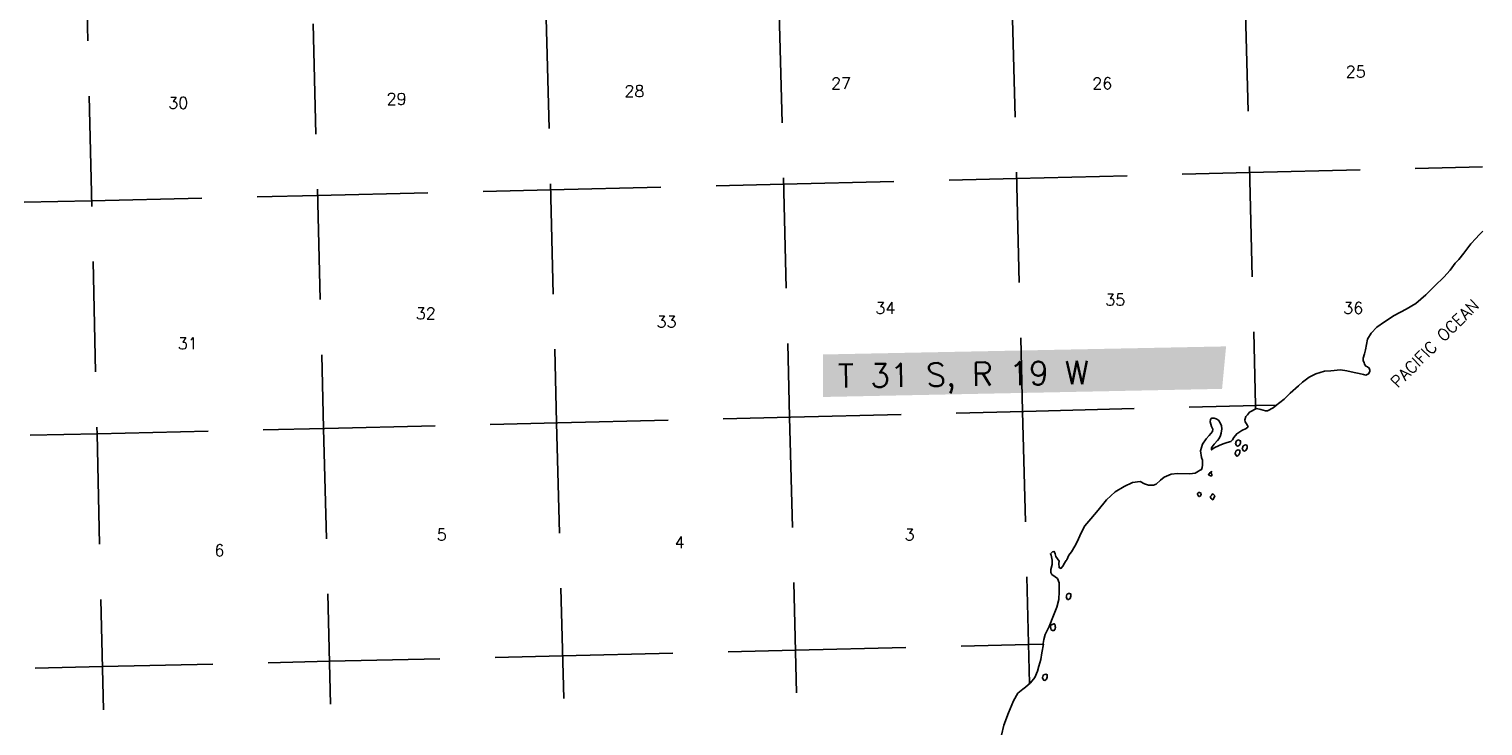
# Model space of a CAD drawing. Header units: feet. Extents: x 18803 to 104580, y -6601 to 116448.
# Tile 61 of 102: x 50106 to 83025, y 45816 to 61600. Entities that reach past the tile are written whole.
import ezdxf

# ---------------------------------------------------------------- set-up
doc = ezdxf.new("R2010")
doc.units = ezdxf.units.FT
doc.header["$LTSCALE"] = 100
doc.header["$MEASUREMENT"] = 0
doc.linetypes.add('DASHED', pattern=[0.75, 0.5, -0.25])
for name, color, linetype in [('ELRGOV-SECTION', 253, 'DASHED'), ('ET-SEC NUMBS', 253, 'Continuous'), ('ET-TWNSHIP-RANGE', 1, 'Continuous'), ('ITTW', 253, 'Continuous'), ('SL-VICINITY MAP', 2, 'Continuous')]:
    doc.layers.add(name, color=color, linetype=linetype)
doc.styles.add('L2640', font='simplex.shx', dxfattribs={"height": 264})
doc.styles.add('L5280', font='simplex.shx', dxfattribs={"height": 528})

msp = doc.modelspace()

# ---------------------------------------------------------------- linework, layer by layer
at = {"layer": 'ELRGOV-SECTION', "ltscale": 50}
for p, q in [((77067, 84731), (77877, 53073)), ((61237, 84340), (62050, 52682)), ((66514, 84469), (67326, 52811)), ((71790, 84598), (72602, 52940)), ((55960, 84214), (56774, 52556)), ((50942, 82578), (51645, 52432)), ((77877, 53073), (77879, 52992)), ((62050, 52682), (62864, 21024)), ((67326, 52811), (68138, 21153)), ((72602, 52940), (72760, 46776)), ((51645, 52432), (52381, 20773)), ((56774, 52556), (57586, 20898))]:
    msp.add_line(p, q, dxfattribs=at)
for points in [[(51522, 57711), (56637, 57832), (61914, 57958), (67191, 58087), (72467, 58216), (77744, 58349), (83018, 58481)], [(20025, 57014), (25140, 57125), (30417, 57238), (35691, 57354), (40968, 57470), (46245, 57589), (51522, 57712)], [(51658, 52436), (56799, 52556), (62075, 52682), (67351, 52811), (72627, 52941), (77902, 53073), (78351, 53085)], [(20136, 51738), (25274, 51849), (30551, 51962), (35826, 52078), (41106, 52194), (46382, 52313), (51658, 52436)], [(51768, 47159), (56910, 47280), (62186, 47405), (67461, 47535), (72737, 47664), (73071, 47672)], [(20246, 46461), (25385, 46572), (30661, 46685), (35937, 46801), (41216, 46917), (46492, 47036), (51768, 47159)]]:
    msp.add_lwpolyline(points, dxfattribs=at)
at = {"layer": 'ET-TWNSHIP-RANGE', "color": 155}
msp.add_solid([(68082, 53267), (68082, 54230), (77119, 53451), (77210, 54413)], dxfattribs=at)
at = {"layer": 'SL-VICINITY MAP'}
for points in [[(72070, 45379), (72180, 45833), (72285, 46114), (72396, 46388), (72496, 46557), (72611, 46650), (72670, 46697), (72781, 46794), (72876, 46916), (72939, 47055), (72971, 47167), (73013, 47319), (73039, 47473), (73076, 47667), (73071, 47664), (73071, 47681), (73081, 47776), (73113, 47885), (73202, 48070), (73302, 48314), (73376, 48505), (73423, 48683), (73432, 48860), (73433, 48900), (73428, 49054), (73391, 49155), (73343, 49197), (73264, 49248), (73242, 49288), (73242, 49356), (73269, 49472), (73269, 49573), (73247, 49685), (73231, 49717), (73279, 49757), (73316, 49768), (73337, 49715), (73353, 49657), (73395, 49598), (73427, 49549), (73422, 49494), (73427, 49402), (73470, 49386), (73517, 49439), (73533, 49479), (73586, 49562), (73602, 49578), (73623, 49631), (73649, 49684), (73707, 49757), (73787, 49889), (73844, 50005), (73918, 50177), (74013, 50345), (74150, 50508), (74314, 50704), (74504, 50937), (74699, 51117), (74900, 51238), (75090, 51329), (75265, 51351), (75360, 51303), (75455, 51272), (75567, 51270), (75630, 51294), (75725, 51384), (75810, 51451), (75968, 51519), (76111, 51537), (76391, 51525), (76508, 51543), (76546, 51563), (76582, 51584), (76608, 51600), (76650, 51621), (76666, 51670), (76677, 51723), (76676, 51834), (76650, 51896), (76634, 52050), (76676, 52202), (76760, 52318), (76829, 52398), (76903, 52487), (76913, 52537), (76882, 52599), (76850, 52706), (76860, 52759), (76876, 52786), (76939, 52790), (76987, 52774), (77040, 52739), (77077, 52680), (77109, 52615), (77114, 52543), (77099, 52451), (77083, 52398), (77051, 52329), (77015, 52279), (76941, 52199), (76893, 52136), (76882, 52113), (76883, 52067), (76888, 52077), (76941, 52114), (77052, 52171), (77147, 52209), (77237, 52236), (77316, 52257), (77353, 52294), (77385, 52353), (77453, 52436), (77564, 52507), (77665, 52557), (77707, 52594), (77696, 52620), (77670, 52659), (77638, 52701), (77632, 52747), (77659, 52823), (77691, 52860), (77743, 52923), (77902, 53004), (77997, 52986), (78103, 52954), (78145, 52955), (78272, 53019), (78356, 53089), (78397, 53119), (78425, 53139), (78526, 53220), (78663, 53353), (78848, 53523), (78938, 53600), (79091, 53714), (79244, 53788), (79440, 53850), (79582, 53862), (79799, 53881), (79942, 53860), (80111, 53823), (80223, 53802), (80318, 53777), (80376, 53765), (80435, 53792), (80466, 53842), (80466, 53871), (80450, 53920), (80408, 53952), (80376, 53968), (80344, 54014), (80334, 54047), (80312, 54089), (80317, 54148), (80344, 54244), (80370, 54336), (80391, 54458), (80412, 54576), (80496, 54712), (80623, 54851), (80798, 54972), (81014, 55110), (81289, 55258), (81506, 55386), (81733, 55580), (81939, 55786), (82139, 55979), (82287, 56136), (82398, 56301), (82482, 56384), (82593, 56527), (82752, 56736), (82864, 56859), (82937, 56942), (83025, 57020)], [(77464, 52066), (77438, 52049), (77427, 52039), (77422, 52013), (77417, 52003), (77412, 51986), (77417, 51976), (77428, 51957), (77444, 51934), (77464, 51928), (77486, 51945), (77502, 51955), (77523, 52004), (77523, 52024), (77523, 52057), (77507, 52060), (77486, 52073), (77464, 52066)], [(77475, 52289), (77448, 52272), (77437, 52262), (77432, 52236), (77427, 52226), (77422, 52209), (77427, 52200), (77438, 52177), (77454, 52157), (77475, 52151), (77496, 52168), (77512, 52178), (77533, 52224), (77533, 52247), (77533, 52277), (77517, 52283), (77496, 52293), (77475, 52289)], [(77628, 52176), (77602, 52163), (77591, 52150), (77586, 52123), (77581, 52113), (77575, 52097), (77581, 52087), (77591, 52068), (77607, 52045), (77628, 52039), (77649, 52055), (77665, 52065), (77687, 52115), (77686, 52135), (77686, 52167), (77671, 52174), (77649, 52183), (77628, 52176)], [(76883, 51585), (76867, 51575), (76846, 51558), (76809, 51505), (76857, 51479), (76867, 51480), (76889, 51483), (76889, 51500), (76889, 51522), (76873, 51532), (76883, 51585)], [(76588, 51105), (76567, 51088), (76562, 51071), (76562, 51065), (76583, 51023), (76599, 51013), (76620, 51023), (76646, 51060), (76641, 51089), (76620, 51099), (76604, 51105), (76588, 51105)], [(76916, 51073), (76890, 51060), (76884, 51040), (76863, 51023), (76858, 51020), (76858, 51007), (76858, 50987), (76869, 50971), (76885, 50951), (76906, 50939), (76932, 50972), (76953, 51031), (76942, 51044), (76926, 51057), (76916, 51073)], [(73640, 48818), (73614, 48801), (73603, 48791), (73598, 48764), (73593, 48751), (73587, 48738), (73593, 48725), (73603, 48702), (73619, 48683), (73640, 48680), (73662, 48693), (73677, 48706), (73698, 48753), (73698, 48772), (73698, 48805), (73682, 48812), (73661, 48818), (73640, 48818)], [(73340, 48114), (73324, 48130), (73308, 48130), (73281, 48117), (73271, 48117), (73250, 48106), (73234, 48080), (73234, 48060), (73239, 48027), (73250, 47992), (73282, 47976), (73319, 47979), (73324, 47993), (73340, 48019), (73345, 48045), (73340, 48072), (73340, 48098), (73334, 48098), (73340, 48114)], [(73104, 46985), (73077, 46972), (73067, 46959), (73061, 46932), (73056, 46919), (73051, 46906), (73056, 46896), (73067, 46873), (73082, 46854), (73104, 46848), (73125, 46861), (73141, 46874), (73162, 46921), (73162, 46940), (73162, 46976), (73146, 46983), (73125, 46989), (73104, 46985)]]:
    msp.add_lwpolyline(points, dxfattribs=at)

# ---------------------------------------------------------------- texts
at = {"layer": 'ET-SEC NUMBS', "style": 'L2640'}
for s, p in [('25', (79920, 60503)), ('28', (63587, 60062)), ('27', (68266, 60238)), ('26', (74181, 60238)), ('30', (53258, 59797)), ('29', (58202, 59886)), ('34', (69270, 55151)), ('35', (74474, 55337)), ('36', (79863, 55151)), ('32', (58863, 55027)), ('33', (64314, 54842)), ('31', (53473, 54347)), ('5', (59336, 50019)), ('4', (64722, 49842)), ('3', (69931, 50019)), ('6', (54302, 49662))]:
    msp.add_text(s, height=264, dxfattribs=at).set_placement(p)
at = {"layer": 'ET-TWNSHIP-RANGE', "style": 'L5280'}
msp.add_text('T 31 S, R 19 W', height=528, rotation=0.8326, dxfattribs=at).set_placement((68427, 53477))
at = {"layer": 'ITTW', "style": 'L2640'}
msp.add_text('PACIFIC OCEAN', height=264, rotation=45, dxfattribs=at).set_placement((81095, 53454))

doc.saveas('drawing.dxf')
